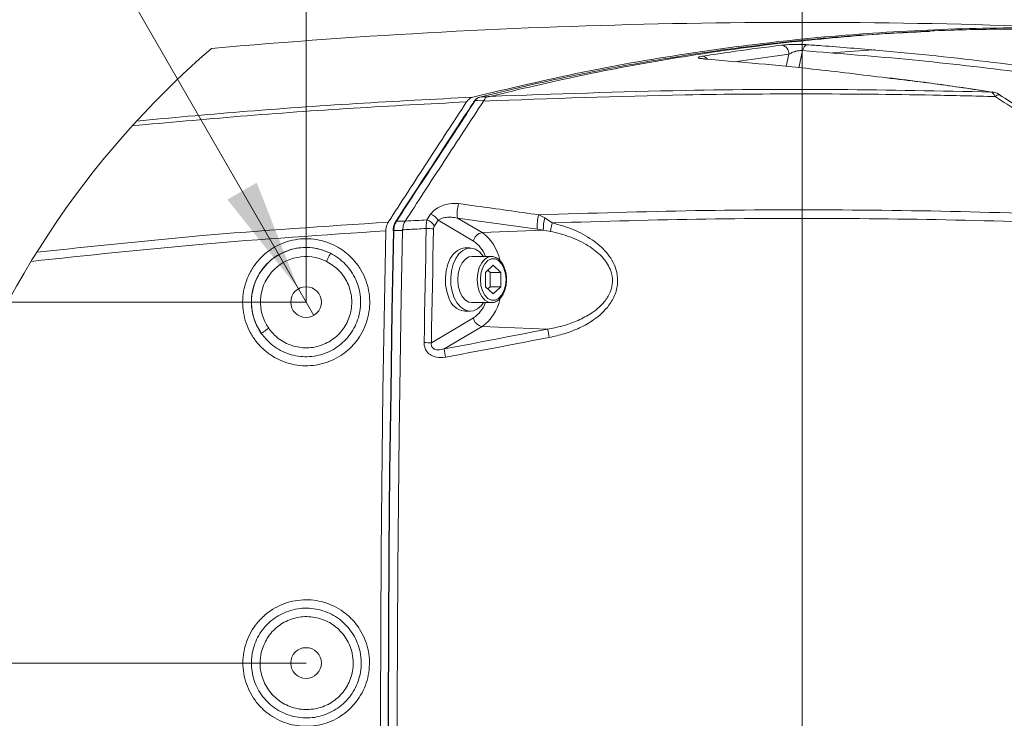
# Model space of a CAD drawing. Header units: millimetres. Extents: x 0 to 8410, y 0 to 5940.
# Tile 247 of 256: x 3649 to 4086, y 5175 to 5484. Entities that reach past the tile are written whole.
import ezdxf

# ---------------------------------------------------------------- set-up
doc = ezdxf.new("R2010")
doc.units = ezdxf.units.MM
doc.header["$LTSCALE"] = 10
doc.styles.add('SLDTEXTSTYLE0', font='TXT', dxfattribs={"width": 0.605})
doc.dimstyles.new('SLDDIMSTYLE15', dxfattribs={"dimtxt": 50, "dimasz": 50, "dimexe": 0, "dimexo": 0.0625, "dimgap": 12.5, "dimtad": 1, "dimtoh": 1, "dimdec": 1, "dimlfac": 0.5, "dimrnd": 1e-09, "dimzin": 12, "dimdsep": 46, "dimtxsty": 'SLDTEXTSTYLE0', "dimsah": 1, "dimcen": 0.09, "dimadec": 0, "dimazin": 0, "dimtfac": 1, "dimtofl": 0, "dimtmove": 0, "dimatfit": 3, "dimfxl": 0, "dimfrac": 2, "dimtolj": 1, "dimtzin": 12, "dimarcsym": 0})
doc.dimstyles.new('SLDDIMSTYLE17', dxfattribs={"dimtxt": 50, "dimasz": 50, "dimexe": 0, "dimexo": 0.0625, "dimgap": 12.5, "dimtad": 0, "dimtih": 1, "dimtoh": 1, "dimdec": 1, "dimlfac": 0.5, "dimrnd": 1e-09, "dimzin": 12, "dimdsep": 46, "dimtxsty": 'SLDTEXTSTYLE0', "dimblk1": 'NONE', "dimsah": 1, "dimcen": 0, "dimadec": 0, "dimazin": 0, "dimtfac": 1, "dimtmove": 0, "dimatfit": 3, "dimldrblk": 'NONE', "dimfxl": 0, "dimfrac": 2, "dimtolj": 1, "dimtzin": 12, "dimarcsym": 0})
doc.dimstyles.new('SLDDIMSTYLE18', dxfattribs={"dimtxt": 50, "dimasz": 50, "dimexe": 0, "dimexo": 0.0625, "dimgap": 12.5, "dimtad": 1, "dimtoh": 1, "dimdec": 1, "dimlfac": 0.5, "dimrnd": 1e-09, "dimzin": 12, "dimdsep": 46, "dimtxsty": 'SLDTEXTSTYLE0', "dimsah": 1, "dimcen": 0.09, "dimadec": 0, "dimazin": 0, "dimtol": 1, "dimtp": 0.3, "dimtm": 0.3, "dimtfac": 1, "dimtdec": 1, "dimtofl": 0, "dimtmove": 0, "dimatfit": 3, "dimfxl": 0, "dimfrac": 2, "dimtolj": 1, "dimarcsym": 0})

# ---------------------------------------------------------------- blocks, each defined once
blk = doc.blocks.new('*D57')
at = {"color": 7, "linetype": 'Continuous', "lineweight": 0}
for p, q in [((3776.07, 5359.03), (3776.07, 5662.89)), ((3996.07, 4819.03), (3996.07, 5662.89)), ((3776.07, 5647.89), (3996.07, 5647.89))]:
    blk.add_line(p, q, dxfattribs=at)
for points in [[(3776.07, 5647.89), (3826.07, 5640.39), (3826.07, 5655.39)], [(3996.07, 5647.89), (3946.07, 5655.39), (3946.07, 5640.39)]]:
    blk.add_solid(points, dxfattribs=at)
at = {"color": 7, "linetype": 'Continuous', "lineweight": 0, "insert": (3828.78, 5712.35), "char_height": 50, "attachment_point": 1, "style": 'SLDTEXTSTYLE0'}
blk.add_mtext('110', dxfattribs=at)
blk = doc.blocks.new('*D58')
at = {"color": 7, "linetype": 'Continuous', "lineweight": 0}
for p, q in [((3776.07, 5199.03), (3429.43, 5199.03)), ((3444.43, 5199.03), (3444.43, 4819.03)), ((3996.07, 4819.03), (3429.43, 4819.03))]:
    blk.add_line(p, q, dxfattribs=at)
for points in [[(3444.43, 5199.03), (3436.93, 5149.03), (3451.93, 5149.03)], [(3444.43, 4819.03), (3451.93, 4869.03), (3436.93, 4869.03)]]:
    blk.add_solid(points, dxfattribs=at)
at = {"color": 7, "linetype": 'Continuous', "lineweight": 0, "insert": (3379.97, 4951.74), "char_height": 50, "attachment_point": 1, "rotation": 90, "style": 'SLDTEXTSTYLE0'}
blk.add_mtext('190', dxfattribs=at)
blk = doc.blocks.new('*D59')
at = {"color": 7, "linetype": 'Continuous', "lineweight": 0}
for p, q in [((3444.43, 5359.03), (3444.43, 5606.22)), ((3776.07, 5359.03), (3429.43, 5359.03)), ((3444.43, 5199.03), (3444.43, 5359.03)), ((3776.07, 5199.03), (3429.43, 5199.03))]:
    blk.add_line(p, q, dxfattribs=at)
for points in [[(3444.43, 5359.03), (3436.93, 5309.03), (3451.93, 5309.03)], [(3444.43, 5199.03), (3451.93, 5249.03), (3436.93, 5249.03)]]:
    blk.add_solid(points, dxfattribs=at)
at = {"color": 7, "linetype": 'Continuous', "lineweight": 0, "char_height": 50, "attachment_point": 1, "rotation": 90, "style": 'SLDTEXTSTYLE0'}
for s, insert in [('±0,3', (3379.97, 5457.22)), ('80', (3379.97, 5361.82))]:
    blk.add_mtext(s, dxfattribs=dict(at, insert=insert))
blk = doc.blocks.new('SW_SYMBOL_HOLE_DEPTH')
at = {"color": 0, "linetype": 'Continuous', "lineweight": 0}
for p, q in [((0, 8750), (8000, 8750)), ((4000, 8750), (4000, 750)), ((1000, 5550), (4000, 750)), ((7000, 5550), (4000, 750))]:
    blk.add_line(p, q, dxfattribs=at)
blk = doc.blocks.new('*D60')
at = {"color": 7, "linetype": 'Continuous', "lineweight": 0}
for p, q in [((3609.62, 5647.7), (3220.47, 5647.7)), ((3772.68, 5364.92), (3609.62, 5647.7)), ((3779.47, 5353.14), (3772.68, 5364.92))]:
    blk.add_line(p, q, dxfattribs=at)
blk.add_solid([(3772.68, 5364.92), (3754.2, 5411.98), (3741.2, 5404.49)], dxfattribs=at)
at = {"color": 7, "linetype": 'Continuous', "lineweight": 0, "xscale": 0.006445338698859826, "yscale": 0.006445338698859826, "zscale": 0.006445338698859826}
blk.add_blockref('SW_SYMBOL_HOLE_DEPTH', (3423.32, 5654.93), dxfattribs=at)
at = {"color": 7, "linetype": 'Continuous', "lineweight": 0, "char_height": 50, "attachment_point": 1, "style": 'SLDTEXTSTYLE0'}
for s, insert in [('2x M', (3236.34, 5712.16)), ('8', (3385.17, 5712.16)), ('16', (3492.38, 5712.29))]:
    blk.add_mtext(s, dxfattribs=dict(at, insert=insert))
blk = doc.blocks.new('_NONE')

msp = doc.modelspace()

# ---------------------------------------------------------------- linework, layer by layer
at = {"color": 7, "linetype": 'Continuous', "lineweight": 0}
for p, q in [((4056.598866, 5479.381149), (4052.608871, 5479.204361)), ((3953.301036, 5466.795151), (3952.904844, 5466.782634)), ((3854.767734, 5448.139017), (3854.993427, 5448.545759)), ((3818.892711, 5391.069357), (3818.875724, 5390.783732)), ((3820.024931, 5394.927447), (3820.025259, 5394.927924)), ((3848.823035, 5383.028095), (3846.437508, 5383.028095)), ((3858.257675, 5379.248087), (3849.58955, 5379.248087)), ((3855.659538, 5372.203534), (3859.045678, 5375.378911)), ((3859.045678, 5375.378911), (3862.431818, 5372.203534)), ((3855.659538, 5365.852659), (3855.659538, 5372.203534)), ((3856.681639, 5373.161976), (3857.703739, 5372.203534)), ((3857.703739, 5372.203534), (3857.703739, 5365.852659)), ((3857.703739, 5372.203534), (3862.431818, 5372.203534)), ((3862.431818, 5372.203534), (3862.431818, 5365.852659)), ((3859.045678, 5362.677162), (3855.659538, 5365.852659)), ((3857.703739, 5365.852659), (3856.681639, 5364.894097)), ((3857.703739, 5365.852659), (3862.431818, 5365.852659)), ((3862.431818, 5365.852659), (3859.045678, 5362.677162)), ((3849.58955, 5358.808105), (3858.257675, 5358.808105)), ((3858.257675, 5358.808105), (3858.084047, 5358.81192)), ((3846.437508, 5355.028098), (3848.823035, 5355.028098))]:
    msp.add_line(p, q, dxfattribs=at)
at = {"color": 8, "linetype": 'Continuous', "lineweight": 0}
for p, q in [((3996.181452, 5470.503156), (3994.485462, 5462.934439)), ((3990.169877, 5468.93913), (3965.951318, 5465.575163)), ((3988.939339, 5463.447635), (3990.169877, 5468.93913)), ((3829.637283, 5395.460789), (3831.263059, 5397.953694)), ((3834.6129, 5395.319884), (3832.98918, 5392.826979)), ((3850.256646, 5386.071508), (3834.6129, 5395.319884)), ((3878.668958, 5391.341631), (3843.167061, 5396.315281)), ((3843.167061, 5396.315281), (3854.140425, 5389.827912)), ((3879.260474, 5397.734468), (3881.8784, 5396.357601)), ((3881.8784, 5396.357601), (3885.241026, 5394.164269)), ((3881.255919, 5390.946691), (3854.140425, 5389.827912)), ((3881.255919, 5390.946691), (3878.668958, 5391.341631)), ((3884.400451, 5390.403335), (3881.255919, 5390.946691)), ((3831.648463, 5340.983694), (3850.256646, 5351.984565)), ((3854.140425, 5348.228161), (3837.30405, 5338.274662)), ((3883.18553, 5347.02975), (3854.140425, 5348.228161))]:
    msp.add_line(p, q, dxfattribs=at)
at = {"color": 7, "linetype": 'Continuous', "lineweight": 0, "flags": 128}
for points in [[(4028.220975, 5470.968072), (4027.749979, 5470.936005), (4016.913855, 5470.135276), (4009.401047, 5469.509308)], [(4080.357575, 5452.181523), (4080.278659, 5452.191298), (4079.872632, 5452.175205)], [(3811.390513, 5390.624707), (3810.122365, 5319.621627), (3809.338117, 5248.60007), (3809.037888, 5177.568738), (3809.221709, 5106.536334), (3809.889579, 5035.511677), (3811.041379, 4964.503353), (3812.67702, 4893.520062), (3814.796233, 4822.570508), (3815.178448, 4812.157218)], [(3812.699491, 5106.209939), (3812.545681, 5141.772335), (3812.513345, 5177.335446), (3812.602425, 5212.898438), (3812.812948, 5248.460119), (3813.144916, 5284.019296), (3813.598269, 5319.574897), (3814.173067, 5355.125849), (3814.869219, 5390.671079)], [(3816.530848, 5150.603955), (3816.521013, 5180.63194), (3816.597754, 5210.659688), (3816.761041, 5240.686481), (3817.010903, 5270.711725), (3817.347312, 5300.734704), (3817.770237, 5330.754821), (3818.279737, 5360.771363), (3818.875724, 5390.783732)], [(3846.437508, 5383.028095), (3845.018977, 5382.837121), (3843.162739, 5381.978219), (3841.470683, 5380.469863), (3840.027714, 5378.387873), (3838.906133, 5375.836437), (3838.162237, 5372.943704), (3837.833279, 5369.854515), (3837.93577, 5366.723959), (3838.464582, 5363.708918), (3839.393193, 5360.960548)], [(3854.713821, 5379.248087), (3854.585493, 5379.439299), (3853.014702, 5381.261055), (3851.233745, 5382.469361), (3849.33188, 5383.003657), (3847.404504, 5382.837121), (3845.548236, 5381.978219), (3843.85621, 5380.469863), (3842.413241, 5378.387873), (3841.29166, 5375.836437), (3840.547764, 5372.943704), (3840.218806, 5369.854515), (3840.321296, 5366.723959), (3840.850109, 5363.708918), (3841.778719, 5360.960548)], [(3843.297476, 5369.028037), (3843.530828, 5371.785347), (3844.21348, 5374.338214), (3845.294887, 5376.497214), (3846.694791, 5378.102248), (3848.309392, 5379.034345), (3849.58955, 5379.248087)], [(3849.58955, 5358.808105), (3848.309392, 5359.021847), (3846.694791, 5359.953825), (3845.294887, 5361.558859), (3844.21348, 5363.717859), (3843.530828, 5366.270726), (3843.297476, 5369.028037)], [(3841.778719, 5360.960548), (3843.060547, 5358.616774), (3844.631338, 5356.795137), (3846.412325, 5355.586832), (3848.31419, 5355.052416), (3850.241566, 5355.218952), (3852.097803, 5356.077855), (3853.78983, 5357.58621), (3854.713821, 5358.808105)]]:
    msp.add_lwpolyline(points, dxfattribs=at)
at = {"color": 8, "linetype": 'Continuous', "lineweight": 0, "flags": 128}
for points in [[(3854.993427, 5448.545759), (3852.150255, 5448.425596), (3851.117992, 5448.381965)], [(3853.080595, 5449.933951), (3854.112798, 5449.977462), (3856.804365, 5450.091188)], [(4081.650043, 5450.159733), (4082.244122, 5450.612371), (4082.800233, 5450.89597), (4083.287919, 5450.995271), (4083.680534, 5450.904672), (4083.740139, 5450.867956)], [(3816.164041, 5394.849484), (3817.496711, 5394.876306), (3820.024931, 5394.927447)], [(3828.412586, 5341.069763), (3828.51907, 5347.393339), (3828.629428, 5353.716795), (3828.743631, 5360.040014), (3828.861678, 5366.363113), (3828.983539, 5372.685974), (3829.109275, 5379.008596), (3829.238826, 5385.331099), (3829.372251, 5391.653364)], [(3832.607651, 5391.542022), (3832.474285, 5385.222976), (3832.344794, 5378.903573), (3832.219118, 5372.584169), (3832.097316, 5366.264408), (3831.979328, 5359.944527), (3831.865185, 5353.624408), (3831.754917, 5347.30417), (3831.648463, 5340.983694)], [(3815.014833, 5390.70565), (3814.318532, 5355.154817), (3813.743675, 5319.598382), (3813.290232, 5284.037178), (3812.958235, 5248.472397), (3812.747651, 5212.905352), (3812.658572, 5177.336757), (3812.690908, 5141.768043), (3812.844747, 5106.200163)], [(3818.875724, 5390.783732), (3816.347504, 5390.732591), (3815.014833, 5390.70565)], [(3786.915058, 5380.66179), (3786.865228, 5380.562251), (3786.752903, 5380.338137), (3786.582106, 5379.997318), (3786.358976, 5379.55219), (3786.09153, 5379.01861), (3785.789394, 5378.415768), (3785.463417, 5377.765243), (3785.125279, 5377.090638)], [(3851.9656, 5369.028037), (3852.198923, 5371.785347), (3852.881604, 5374.338214), (3853.963011, 5376.497214), (3855.362916, 5378.102248), (3856.977516, 5379.034345), (3858.303004, 5379.24773)], [(3853.599215, 5371.625607), (3853.36929, 5369.028037), (3853.599215, 5366.430466), (3854.270393, 5364.0433), (3855.328435, 5362.060015), (3856.687629, 5360.641186), (3858.237827, 5359.90185), (3859.8535, 5359.90185), (3861.403728, 5360.641186), (3862.762922, 5362.060015), (3863.820964, 5364.0433), (3864.492142, 5366.430466), (3864.722067, 5369.028037), (3864.492142, 5371.625607), (3863.820964, 5374.012773), (3862.762922, 5375.996058), (3861.403728, 5377.414887), (3859.8535, 5378.154223), (3858.237827, 5378.154223), (3856.687629, 5377.414887), (3855.328435, 5375.996058), (3854.270393, 5374.012773), (3853.599215, 5371.625607)], [(3858.084047, 5358.81192), (3856.977516, 5359.021847), (3855.362916, 5359.953825), (3853.963011, 5361.558859), (3852.881604, 5363.717859), (3852.198923, 5366.270726), (3851.9656, 5369.028037)], [(3759.520137, 5347.442572), (3758.901888, 5347.009842), (3758.305812, 5346.59261), (3757.753366, 5346.206014), (3757.26437, 5345.863764), (3756.856406, 5345.578139), (3756.544107, 5345.359628), (3756.33871, 5345.215862), (3756.247604, 5345.152085)], [(3837.30405, 5338.274662), (3843.039894, 5339.364593), (3848.77556, 5340.455716), (3854.511017, 5341.54815), (3860.246325, 5342.641895), (3865.981424, 5343.736951), (3871.716315, 5344.833319), (3877.451026, 5345.930879), (3883.18553, 5347.02975)], [(3883.861178, 5343.360488), (3878.123814, 5342.261021), (3872.386241, 5341.162865), (3866.648459, 5340.06602), (3860.910499, 5338.970368), (3855.17233, 5337.876146), (3849.433982, 5336.783116), (3843.695456, 5335.691397), (3837.95675, 5334.60099)]]:
    msp.add_lwpolyline(points, dxfattribs=at)
at = {"color": 7, "linetype": 'Continuous', "lineweight": 0}
for centre in [(3776.072621, 5359.028046), (3776.072621, 5199.02808)]:
    msp.add_circle(centre, 6.8, dxfattribs=at)
for centre, radius, start, end in [((3996.284119, 2496.449104), 2986.584791, 87.178859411, 95.036397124), ((3995.805343, 5169.02803), 399.978575, 130.86720205, 318.13334601), ((3851.09333, 5447.928111), 0.454523, 86.88966634, 143.08291928), ((3814.850692, 5391.562264), 0.891378, 257.4868815, 271.19098798), ((3847.225785, 5363.112623), 8.122864, 195.36340946, 264.43101343)]:
    msp.add_arc(centre, radius, start, end, dxfattribs=at)
at = {"color": 8, "linetype": 'Continuous', "lineweight": 0}
for centre, radius, start, end in [((3986.262419, 5469.083566), 3.910126, 357.88308069, 79.04137745), ((3999.332052, 5470.084742), 3.178262, 107.29387272, 172.43512624), ((3951.414046, 5464.828818), 3.219698, 35.73151437, 83.49308642), ((3857.681132, 5398.287436), 14.647446, 162.4412495, 187.73789266), ((3827.580356, 5389.39327), 6.406695, 32.40879518, 71.27301702), ((3829.204621, 5391.888475), 6.405002, 32.39403721, 71.25360898), ((3894.099618, 5393.137647), 15.53483, 162.78823737, 186.63893711), ((3904.247548, 5391.042952), 22.991831, 166.6349902, 180.23988289), ((3816.137856, 5394.401526), 0.448723, 86.6546349, 145.43161099), ((3827.539066, 5291.32066), 100.349449, 87.10479574, 88.95326159), ((3979.048149, 5371.223831), 96.571425, 166.25807909, 168.54464345), ((3814.913851, 5388.657405), 2.050733, 87.17749527, 97.17924238), ((3854.826465, 5385.23267), 4.64617, 98.49117779, 169.59855878), ((3842.173785, 5373.440536), 20.291539, 12.39259217, 53.86176428), ((3776.072609, 5359.028109), 24.198654, 63.38071579, 214.98915152), ((3841.94336, 5373.932406), 14.712869, 21.17972849, 55.59527942), ((3776.072579, 5359.028081), 20.204142, 63.38061427, 214.98922998), ((3841.943357, 5364.123577), 14.712796, 304.4049293, 338.82103721), ((3842.660993, 5364.294959), 19.746376, 305.54510896, 348.12387392), ((3854.826641, 5352.823585), 4.646377, 190.40326304, 261.5070004), ((4056.998768, 5377.138436), 176.401742, 189.82750176, 191.03934718), ((3826.595735, 5211.891491), 129.191048, 87.7585612, 89.19420629), ((3945.391434, 5355.583707), 109.46454, 189.09806202, 191.05113866)]:
    msp.add_arc(centre, radius, start, end, dxfattribs=at)
at = {"color": 7, "linetype": 'Continuous', "lineweight": 0}
for points, knots in [([(4143.278742, 5479.414289), (4127.006281, 5479.980161), (4094.457298, 5481.112046), (4045.580681, 5479.731676), (3996.616471, 5476.100456), (3947.6154, 5469.913761), (3898.576475, 5461.4288), (3866.226593, 5453.742692), (3850.004905, 5449.888532)], [0, 0, 0, 0, 0.1650935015, 0.3302282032, 0.4955793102, 0.6628566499, 0.8309411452, 1, 1, 1, 1]), ([(4052.61203, 5479.053085), (4042.141693, 5478.552241), (4017.561276, 5477.376446), (3978.957443, 5473.441711), (3942.598913, 5468.357594), (3910.461786, 5462.691355), (3882.47681, 5457.032284), (3862.893346, 5452.303446), (3853.080595, 5449.933951)], [0, 0, 0, 0, 0.1556675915, 0.3654490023, 0.576038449, 0.7008021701, 0.8500799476, 1, 1, 1, 1]), ([(4089.996183, 5480.091279), (4080.588616, 5479.996008), (4057.086709, 5479.758004), (4020.035086, 5477.327962), (3978.881203, 5473.158991), (3938.295205, 5467.259593), (3897.760347, 5459.795757), (3870.956471, 5453.423914), (3857.520187, 5450.229828)], [0, 0, 0, 0, 0.12012301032, 0.30009031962, 0.47389371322, 0.64823463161, 0.82366655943, 1, 1, 1, 1]), ([(3953.303868, 5466.799562), (3952.985535, 5466.826097), (3952.472885, 5466.868829), (3951.938176, 5466.94047), (3951.724578, 5466.988513), (3951.701277, 5466.993754)], [0, 0, 0, 0, 0.5934151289, 0.9556479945, 1, 1, 1, 1]), ([(4033.492172, 5458.429282), (4022.530892, 5459.803108), (3995.729443, 5463.162254), (3968.812986, 5465.437764), (3952.904844, 5466.782634)], [0, 0, 0, 0, 0.4089808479, 1, 1, 1, 1]), ([(4080.358469, 5452.169006), (4070.302333, 5453.664079), (4054.850161, 5455.961396), (4039.343089, 5457.848404), (4033.927882, 5458.507364)], [0, 0, 0, 0, 0.6507910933, 1, 1, 1, 1]), ([(4083.713138, 5450.857942), (4083.450071, 5451.025471), (4082.566803, 5451.587961), (4081.407819, 5452.05897), (4080.510843, 5452.128454), (4080.348992, 5452.140992)], [0, 0, 0, 0, 0.2579560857, 0.8661058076, 1, 1, 1, 1]), ([(3812.533075, 5394.487088), (3818.306608, 5403.388384), (3829.845839, 5421.178896), (3841.454127, 5438.924425), (3847.25433, 5447.791164)], [0, 0, 0, 0, 0.50033954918, 1, 1, 1, 1]), ([(3850.731158, 5448.200409), (3849.756833, 5446.717256), (3838.054266, 5428.903183), (3826.436671, 5411.033498), (3815.786326, 5394.651597)], [0, 0, 0, 0, 0.08325737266, 1, 1, 1, 1]), ([(3820.025259, 5394.927924), (3822.731009, 5399.092222), (3828.506288, 5407.980696), (3840.074322, 5425.726114), (3848.965436, 5439.288361), (3854.767734, 5448.139017)], [0, 0, 0, 0, 0.2344396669, 0.5003991, 1, 1, 1, 1]), ([(3847.25433, 5447.791164), (3847.654368, 5448.314), (3848.384201, 5449.267866), (3849.500483, 5449.695358), (3850.004905, 5449.888532)], [0, 0, 0, 0, 0.548123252, 1, 1, 1, 1]), ([(3852.830136, 5449.802105), (3852.618634, 5449.75281), (3851.948975, 5449.596729), (3851.242522, 5448.941735), (3850.869127, 5448.364618), (3850.748384, 5448.177998)], [0, 0, 0, 0, 0.2380133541, 0.7535999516, 1, 1, 1, 1]), ([(3856.804365, 5450.091188), (3856.617046, 5450.051602), (3856.186772, 5449.960673), (3855.470993, 5449.478724), (3855.174948, 5448.900375), (3854.993427, 5448.545759)], [0, 0, 0, 0, 0.2297394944, 0.5277125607, 1, 1, 1, 1]), ([(3856.804365, 5450.091188), (3856.907677, 5450.108897), (3857.147271, 5450.149965), (3857.384978, 5450.200872), (3857.520187, 5450.229828)], [0, 0, 0, 0, 0.4311983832, 1, 1, 1, 1]), ([(4110.965812, 5433.111374), (4107.755654, 5435.220495), (4098.700215, 5441.170049), (4089.588129, 5447.032565), (4083.706284, 5450.816815)], [0, 0, 0, 0, 0.35450061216, 1, 1, 1, 1]), ([(3811.390513, 5390.624707), (3811.438601, 5391.191342), (3811.531258, 5392.283157), (3811.994959, 5393.579543), (3812.39808, 5394.259415), (3812.533075, 5394.487088)], [0, 0, 0, 0, 0.4178019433, 0.8050365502, 1, 1, 1, 1]), ([(3815.811151, 5394.621198), (3815.698023, 5394.47253), (3815.221417, 5393.846196), (3814.811935, 5392.478624), (3814.717069, 5391.287845), (3814.669633, 5390.692418)], [0, 0, 0, 0, 0.1346552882, 0.5672996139, 1, 1, 1, 1]), ([(3820.024931, 5394.927447), (3819.755475, 5394.384603), (3819.193935, 5393.25333), (3818.980047, 5391.903187), (3818.902348, 5391.161362), (3818.892711, 5391.069357)], [0, 0, 0, 0, 0.4469382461, 0.9314068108, 1, 1, 1, 1]), ([(3858.054453, 5358.896439), (3858.338122, 5358.866771), (3859.192494, 5358.777416), (3860.601526, 5359.352045), (3862.078947, 5360.479828), (3863.30813, 5362.142146), (3864.235615, 5364.206766), (3864.810357, 5366.567331), (3865.000416, 5369.072912), (3864.796364, 5371.577453), (3864.204654, 5373.943435), (3863.243637, 5376.031481), (3861.93313, 5377.747761), (3860.322772, 5378.843603), (3859.017647, 5379.327876), (3858.369632, 5379.227285), (3858.312422, 5379.218404)], [0, 0, 0, 0, 0.0314874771, 0.0948357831, 0.1620484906, 0.2375202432, 0.321873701, 0.4126064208, 0.5064994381, 0.6003732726, 0.6911390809, 0.7764072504, 0.8550484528, 0.9271553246, 0.993568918, 1, 1, 1, 1])]:
    msp.add_open_spline(points, degree=3, knots=knots, dxfattribs=at)
at = {"color": 8, "linetype": 'Continuous', "lineweight": 0}
for points, knots in [([(3951.778913, 5468.027775), (3953.412735, 5468.281731), (3961.574604, 5469.550383), (3973.313055, 5471.221846), (3983.437452, 5472.479232), (3987.005734, 5472.92239)], [0, 0, 0, 0, 0.1394655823, 0.6967098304, 1, 1, 1, 1]), ([(3987.005734, 5472.92239), (3987.770614, 5472.995856), (3989.493555, 5473.161343), (3992.199055, 5473.249995), (3994.969887, 5473.262918), (3997.037717, 5473.20497), (3998.128518, 5473.135743), (3998.387241, 5473.119323)], [0, 0, 0, 0, 0.20225797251, 0.45559893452, 0.712250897, 0.93174992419, 1, 1, 1, 1]), ([(3996.181452, 5470.503156), (3996.05301, 5470.515638), (3995.576346, 5470.561958), (3995.020368, 5470.531801), (3994.157251, 5470.433586), (3993.571529, 5470.318232), (3992.539872, 5470.04459), (3991.483994, 5469.692707), (3990.58896, 5469.179452), (3990.169877, 5468.93913)], [0, 0, 0, 0, 0.0613321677, 0.2276118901, 0.2630768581, 0.4745001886, 0.5103232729, 0.7707181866, 1, 1, 1, 1]), ([(4187.949204, 5445.708101), (4172.225277, 5448.576539), (4140.701062, 5454.327344), (4092.949528, 5461.122094), (4044.755594, 5466.720058), (4012.401712, 5469.239874), (3996.181452, 5470.503156)], [0, 0, 0, 0, 0.2478185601, 0.4968405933, 0.7477466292, 1, 1, 1, 1]), ([(3998.387241, 5473.119323), (4000.511656, 5472.969012), (4011.118611, 5472.218526), (4038.605082, 5469.984865), (4080.676701, 5465.579252), (4134.157418, 5458.418909), (4170.577119, 5451.85805), (4190.411055, 5448.285048)], [0, 0, 0, 0, 0.032979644, 0.1646634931, 0.4270204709, 0.6879590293, 1, 1, 1, 1]), ([(3952.904844, 5466.782634), (3952.350636, 5466.876112), (3951.47297, 5467.024146), (3950.32508, 5466.962222), (3949.910809, 5467.733969), (3950.981289, 5467.839896), (3951.493014, 5467.960432), (3951.778913, 5468.027775)], [0, 0, 0, 0, 0.3568334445, 0.5650954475, 0.6317260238, 0.7942467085, 1, 1, 1, 1]), ([(4079.872632, 5452.175205), (4077.776735, 5452.488153), (4067.317646, 5454.04985), (4051.87681, 5456.294153), (4038.484592, 5457.849479), (4033.492172, 5458.429282)], [0, 0, 0, 0, 0.1358347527, 0.6778520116, 1, 1, 1, 1]), ([(3857.520187, 5450.229828), (3886.380422, 5451.273217), (3937.849381, 5453.133981), (4011.994488, 5453.548285), (4057.242691, 5452.632977), (4079.872632, 5452.175205)], [0, 0, 0, 0, 0.3895328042, 0.6946876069, 1, 1, 1, 1]), ([(4081.650043, 5450.159733), (4081.410928, 5450.575991), (4081.032003, 5451.235635), (4080.391927, 5451.910211), (4080.006818, 5452.10673), (4079.872632, 5452.175205)], [0, 0, 0, 0, 0.5270413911, 0.835204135, 1, 1, 1, 1]), ([(3847.25433, 5447.791164), (3830.508185, 5446.912852), (3797.013204, 5445.156088), (3747.594113, 5441.616922), (3714.957491, 5438.632703), (3699.023077, 5437.175696)], [0, 0, 0, 0, 0.3384845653, 0.677023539, 1, 1, 1, 1]), ([(3700.972164, 5439.317291), (3716.238917, 5440.711943), (3748.668997, 5443.674505), (3798.354357, 5447.217916), (3832.785527, 5448.998196), (3850.004905, 5449.888532)], [0, 0, 0, 0, 0.3077914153, 0.6538194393, 1, 1, 1, 1]), ([(3851.117992, 5448.381965), (3845.613385, 5439.986654), (3837.019449, 5426.879677), (3825.378196, 5409.028906), (3819.236133, 5399.577046), (3816.164041, 5394.849484)], [0, 0, 0, 0, 0.471067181, 0.7354422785, 1, 1, 1, 1]), ([(3853.080595, 5449.933951), (3852.70831, 5449.782505), (3851.906927, 5449.4565), (3851.393113, 5448.756681), (3851.117992, 5448.381965)], [0, 0, 0, 0, 0.4645524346, 1, 1, 1, 1]), ([(4081.650043, 5450.159733), (4072.403259, 5450.388187), (4044.867052, 5451.068505), (3999.020825, 5451.466711), (3932.620599, 5451.038432), (3884.549193, 5449.248145), (3854.767734, 5448.139017)], [0, 0, 0, 0, 0.1222747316, 0.364124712, 0.6060590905, 1, 1, 1, 1]), ([(4108.908081, 5432.410305), (4106.869098, 5433.745432), (4097.798193, 5439.685069), (4088.701757, 5445.585566), (4081.650043, 5450.159733)], [0, 0, 0, 0, 0.2247827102, 1, 1, 1, 1]), ([(3831.263059, 5397.953694), (3831.798309, 5398.604793), (3833.141489, 5400.238694), (3836.114279, 5401.797611), (3839.793062, 5402.881171), (3842.346864, 5402.767355), (3843.716139, 5402.70633)], [0, 0, 0, 0, 0.1805063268, 0.4529711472, 0.7066990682, 1, 1, 1, 1]), ([(3843.716139, 5402.70633), (3846.316289, 5402.346599), (3858.166877, 5400.707072), (3870.013293, 5399.037622), (3879.260474, 5397.734468)], [0, 0, 0, 0, 0.21941111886, 1, 1, 1, 1]), ([(3879.260474, 5397.734468), (3902.425053, 5398.459874), (3948.755236, 5399.910718), (4018.341638, 5400.078985), (4087.969989, 5398.909098), (4134.378231, 5396.783446), (4157.581353, 5395.720665)], [0, 0, 0, 0, 0.2497143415, 0.4994397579, 0.7497306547, 1, 1, 1, 1]), ([(3820.025259, 5394.927924), (3821.721638, 5395.023909), (3824.925444, 5395.205188), (3828.129662, 5395.379006), (3829.637283, 5395.460789)], [0, 0, 0, 0, 0.52948881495, 1, 1, 1, 1]), ([(3829.372251, 5391.653364), (3829.368758, 5392.209944), (3829.362205, 5393.254223), (3829.471838, 5394.526943), (3829.597097, 5395.233958), (3829.637283, 5395.460789)], [0, 0, 0, 0, 0.4366492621, 0.8192607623, 1, 1, 1, 1]), ([(3843.167061, 5396.315281), (3842.278653, 5396.467796), (3840.628695, 5396.751048), (3838.168576, 5396.599298), (3836.129209, 5396.211941), (3835.028403, 5395.564328), (3834.6129, 5395.319884)], [0, 0, 0, 0, 0.3055313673, 0.5674356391, 0.836727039, 1, 1, 1, 1]), ([(4157.41148, 5391.936724), (4134.772147, 5392.97711), (4089.491534, 5395.057973), (4021.454378, 5396.257266), (3953.355477, 5396.176074), (3907.945543, 5394.834862), (3885.241026, 5394.164269)], [0, 0, 0, 0, 0.2497101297, 0.4994417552, 0.749725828, 1, 1, 1, 1]), ([(3656.691486, 5381.123846), (3680.626817, 5383.683898), (3732.479259, 5389.229882), (3784.51648, 5392.647213), (3812.533075, 5394.487088)], [0, 0, 0, 0, 0.4616047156, 1, 1, 1, 1]), ([(3816.164041, 5394.849484), (3816.118666, 5394.777347), (3815.75229, 5394.194885), (3815.196526, 5392.828745), (3815.079863, 5391.465531), (3815.014833, 5390.70565)], [0, 0, 0, 0, 0.0588773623, 0.4754009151, 1, 1, 1, 1]), ([(3829.372251, 5391.653364), (3828.012922, 5391.579463), (3824.519479, 5391.389539), (3821.026526, 5391.190779), (3818.892711, 5391.069357)], [0, 0, 0, 0, 0.3891085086, 1, 1, 1, 1]), ([(3832.98918, 5392.826979), (3832.943659, 5392.75053), (3832.808832, 5392.524096), (3832.654427, 5392.09263), (3832.623632, 5391.730139), (3832.607651, 5391.542022)], [0, 0, 0, 0, 0.1969108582, 0.5832326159, 1, 1, 1, 1]), ([(3885.241026, 5394.164269), (3888.352408, 5393.288585), (3894.565643, 5391.539899), (3902.778281, 5387.135074), (3908.496062, 5382.243575), (3911.799104, 5377.633653), (3913.77369, 5373.313141), (3914.554883, 5368.092196), (3913.38582, 5362.457341), (3910.717614, 5357.782837), (3907.349678, 5354.081923), (3903.027448, 5350.615072), (3897.40716, 5347.457974), (3890.703658, 5344.886049), (3886.092324, 5343.857932), (3883.861178, 5343.360488)], [0, 0, 0, 0, 0.1153131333, 0.2302731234, 0.3303852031, 0.3812376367, 0.4319625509, 0.4990378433, 0.5661771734, 0.633781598, 0.6889831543, 0.7442886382, 0.8312324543, 0.9183435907, 1, 1, 1, 1]), ([(3811.390513, 5390.624707), (3783.849276, 5388.803673), (3731.356033, 5385.332807), (3679.048429, 5379.726862), (3654.184663, 5377.062147)], [0, 0, 0, 0, 0.5246625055, 1, 1, 1, 1]), ([(3799.120957, 5342.685406), (3798.140419, 5341.433299), (3796.185984, 5338.937562), (3792.507343, 5335.898885), (3788.426668, 5333.468938), (3783.975123, 5331.78053), (3779.304174, 5330.842761), (3774.540615, 5330.71949), (3769.820465, 5331.380456), (3765.282769, 5332.840816), (3761.045393, 5335.027793), (3757.245036, 5337.909269), (3753.969561, 5341.377455), (3751.33689, 5345.356291), (3749.394679, 5349.714327), (3748.228402, 5354.340934), (3747.839436, 5359.09563), (3748.271253, 5363.846293), (3749.478298, 5368.459575), (3751.457472, 5372.798062), (3754.341766, 5377.071873), (3757.997774, 5380.734559), (3762.265527, 5383.626463), (3766.598235, 5385.612931), (3771.205742, 5386.828455), (3775.950759, 5387.270044), (3780.701455, 5386.892647), (3785.326654, 5385.738947), (3789.686584, 5383.809916), (3793.671099, 5381.189146), (3797.148093, 5377.923851), (3800.040972, 5374.130114), (3802.240805, 5369.896326), (3803.714128, 5365.358088), (3804.386699, 5360.635198), (3804.276282, 5355.864549), (3803.337835, 5351.193159), (3801.687605, 5346.70213), (3799.977266, 5344.025503), (3799.120957, 5342.685406)], [0, 0, 0, 0, 0.0269263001, 0.0536702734, 0.0804123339, 0.1072411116, 0.1340671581, 0.1609026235, 0.1877353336, 0.2145829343, 0.2414285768, 0.2682882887, 0.2951481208, 0.3220143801, 0.348882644, 0.375747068, 0.4026151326, 0.4294706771, 0.4563289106, 0.4831723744, 0.5100162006, 0.5434625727, 0.5703011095, 0.5971373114, 0.6239707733, 0.6508011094, 0.6776399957, 0.7044765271, 0.7313279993, 0.7581783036, 0.7850407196, 0.8119040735, 0.8387708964, 0.8656398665, 0.8925026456, 0.9193682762, 0.9462202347, 0.9730742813, 1, 1, 1, 1]), ([(3883.18553, 5347.02975), (3885.293712, 5347.445786), (3889.623973, 5348.300333), (3895.957759, 5350.462368), (3901.270417, 5353.139201), (3905.38517, 5356.102925), (3908.566737, 5359.25202), (3911.110415, 5363.254434), (3912.234553, 5368.1356), (3911.494672, 5372.487707), (3909.83358, 5375.889406), (3908.341976, 5377.918967), (3905.678515, 5380.87295), (3900.936546, 5384.503261), (3893.166199, 5388.222475), (3887.325055, 5389.675713), (3884.400451, 5390.403335)], [0, 0, 0, 0, 0.08448075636, 0.17352564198, 0.26245130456, 0.31748134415, 0.37241635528, 0.43778160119, 0.50140771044, 0.56489148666, 0.6071691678, 0.64951849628, 0.66349808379, 0.76363318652, 0.88165341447, 1, 1, 1, 1]), ([(3786.915058, 5380.66179), (3785.916512, 5381.116226), (3783.680181, 5382.133975), (3779.950194, 5383.033988), (3775.87438, 5383.367116), (3771.79785, 5382.986489), (3767.840476, 5381.944023), (3764.118872, 5380.237824), (3760.45276, 5377.754511), (3757.312427, 5374.608374), (3754.835202, 5370.937311), (3753.135283, 5367.210531), (3752.09984, 5363.248424), (3751.726892, 5359.166231), (3752.072393, 5355.089426), (3753.245265, 5350.221946), (3755.095207, 5347.098065), (3756.247604, 5345.152085)], [0, 0, 0, 0, 0.0513426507, 0.1149864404, 0.1786383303, 0.2422731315, 0.3059162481, 0.3695692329, 0.4332268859, 0.5125599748, 0.576232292, 0.6399031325, 0.7036078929, 0.7673028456, 0.8310258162, 0.8947397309, 1, 1, 1, 1]), ([(3786.915058, 5380.66179), (3788.106203, 5379.986684), (3790.488466, 5378.636486), (3793.572015, 5375.893269), (3796.166996, 5372.703669), (3798.192158, 5369.120378), (3799.573408, 5365.246741), (3800.295947, 5361.202568), (3800.31355, 5357.098317), (3799.656891, 5353.05567), (3798.318107, 5349.188799), (3795.72454, 5344.421978), (3791.020721, 5339.396252), (3783.730569, 5335.578237), (3776.917356, 5334.571773), (3771.517593, 5335.152345), (3767.568215, 5336.24992), (3763.87403, 5338.017713), (3759.829964, 5340.774503), (3757.6047, 5343.493737), (3756.247604, 5345.152085)], [0, 0, 0, 0, 0.04666200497, 0.09332289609, 0.13996129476, 0.18660099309, 0.23319566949, 0.2797907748, 0.32625883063, 0.37272828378, 0.4190360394, 0.46534586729, 0.55738942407, 0.64935888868, 0.74146504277, 0.78782883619, 0.83419098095, 0.88072487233, 0.92725905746, 1, 1, 1, 1]), ([(3759.520137, 5347.442572), (3760.656957, 5346.059884), (3763.243971, 5342.913357), (3768.891536, 5339.725818), (3775.659241, 5338.387272), (3782.499164, 5339.382849), (3788.612731, 5342.571567), (3793.332119, 5347.611525), (3796.116816, 5353.943106), (3796.64707, 5360.870413), (3794.82723, 5367.553248), (3790.956182, 5373.413663), (3787.068845, 5375.865023), (3785.125279, 5377.090638)], [0, 0, 0, 0, 0.0728315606, 0.1657397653, 0.258352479, 0.3507022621, 0.4429354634, 0.5352503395, 0.6278120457, 0.7206725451, 0.8137559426, 0.9068828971, 1, 1, 1, 1]), ([(3837.95675, 5334.60099), (3836.586954, 5334.468708), (3834.382049, 5334.25578), (3831.479299, 5335.319295), (3829.632853, 5336.888724), (3828.554641, 5338.939533), (3828.459719, 5340.362964), (3828.412586, 5341.069763)], [0, 0, 0, 0, 0.3061537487, 0.4928032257, 0.6807485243, 0.8414769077, 1, 1, 1, 1]), ([(3831.648463, 5340.983694), (3831.602531, 5340.599256), (3831.52805, 5339.975862), (3831.788065, 5339.25972), (3832.147122, 5338.737562), (3832.595272, 5338.374282), (3833.443843, 5337.984863), (3835.034039, 5337.741326), (3836.410648, 5338.064759), (3837.30405, 5338.274662)], [0, 0, 0, 0, 0.1476650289, 0.2394497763, 0.2870085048, 0.3924091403, 0.4572235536, 0.647744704, 1, 1, 1, 1]), ([(3799.014264, 5182.784622), (3798.025576, 5181.525243), (3796.07589, 5179.041757), (3792.42055, 5176.03274), (3788.3855, 5173.629562), (3783.967705, 5171.9491), (3779.313649, 5171.01072), (3774.566424, 5170.884237), (3769.862409, 5171.540028), (3765.340096, 5172.992777), (3761.117925, 5175.169524), (3757.331346, 5178.037996), (3754.068349, 5181.490033), (3751.445405, 5185.450157), (3749.509848, 5189.787067), (3748.346245, 5194.391131), (3747.955527, 5199.122944), (3748.381242, 5203.851368), (3749.578269, 5208.444624), (3751.544153, 5212.765513), (3754.41136, 5217.024182), (3758.048444, 5220.676295), (3762.297225, 5223.561667), (3766.612639, 5225.545627), (3771.20315, 5226.760875), (3775.931395, 5227.204618), (3780.665997, 5226.831595), (3785.2753, 5225.684719), (3789.620174, 5223.764794), (3793.59004, 5221.156063), (3797.054192, 5217.905596), (3799.93607, 5214.129793), (3802.128073, 5209.916226), (3803.597173, 5205.400128), (3804.269817, 5200.700171), (3804.163837, 5195.952031), (3803.234035, 5191.301848), (3801.589865, 5186.812748), (3799.876827, 5184.133632), (3799.014264, 5182.784622)], [0, 0, 0, 0, 0.0272180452, 0.0536738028, 0.0801277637, 0.1069729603, 0.1338170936, 0.160669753, 0.1875220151, 0.2143799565, 0.241238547, 0.2680968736, 0.29495694, 0.3218110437, 0.3486671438, 0.3755141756, 0.4023618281, 0.4292026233, 0.456042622, 0.4828790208, 0.5097142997, 0.5431599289, 0.5700129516, 0.5968645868, 0.623714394, 0.6505632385, 0.6774178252, 0.7042726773, 0.7311309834, 0.7579908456, 0.7848479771, 0.8117075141, 0.8385596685, 0.8654132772, 0.8922584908, 0.9191039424, 0.9459419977, 0.9727802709, 1, 1, 1, 1]), ([(3751.970822, 5196.383064), (3751.90406, 5197.264096), (3751.696582, 5200.00214), (3752.210055, 5204.135915), (3753.641073, 5208.527349), (3755.561964, 5212.187543), (3758.079863, 5215.461748), (3761.103487, 5218.275758), (3764.565351, 5220.52858), (3768.351451, 5222.180524), (3772.365169, 5223.158123), (3776.484975, 5223.461641), (3780.595322, 5223.053821), (3784.580417, 5221.975966), (3788.320049, 5220.231723), (3791.717656, 5217.899355), (3794.663529, 5215.022375), (3797.092304, 5211.707045), (3798.917824, 5208.029564), (3800.210274, 5203.785632), (3800.821626, 5198.023803), (3799.625457, 5190.887512), (3795.65993, 5183.651079), (3790.534062, 5179.021248), (3785.703921, 5176.497014), (3781.796905, 5175.215166), (3777.723876, 5174.618997), (3773.597561, 5174.700342), (3769.541536, 5175.488928), (3765.663911, 5176.937955), (3762.090449, 5179.033707), (3758.910902, 5181.693488), (3756.233247, 5184.861648), (3754.130768, 5188.429617), (3752.624326, 5192.301928), (3752.18866, 5195.022666), (3751.970822, 5196.383064)], [0, 0, 0, 0, 0.0173503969, 0.0539210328, 0.0808599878, 0.1077989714, 0.1347235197, 0.1616478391, 0.1885742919, 0.2155004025, 0.2424327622, 0.2693648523, 0.2962892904, 0.3232134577, 0.3501017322, 0.3769900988, 0.4038109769, 0.4306326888, 0.4573683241, 0.4841049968, 0.517409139, 0.5704450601, 0.623503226, 0.6766596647, 0.7034240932, 0.7301879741, 0.7570617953, 0.7839350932, 0.8109022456, 0.837869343, 0.8648914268, 0.8919140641, 0.9189469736, 0.945980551, 0.9729897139, 1, 1, 1, 1]), ([(3756.229454, 5203.693573), (3755.968734, 5202.140671), (3755.584305, 5199.85093), (3755.859848, 5195.231374), (3756.711389, 5192.22732), (3758.682474, 5188.049245), (3761.425521, 5184.186682), (3767.183887, 5180.089964), (3773.984336, 5178.13029), (3781.038355, 5178.52923), (3787.553305, 5181.230702), (3792.801075, 5185.925626), (3796.200226, 5192.0825), (3797.220075, 5198.166752), (3796.566679, 5204.222027), (3794.260751, 5209.969427), (3789.595467, 5215.281483), (3783.428197, 5218.753314), (3776.467086, 5219.986301), (3769.48838, 5218.853316), (3763.331294, 5215.477642), (3758.475538, 5210.290601), (3756.978059, 5205.89232), (3756.229454, 5203.693573)], [0, 0, 0, 0, 0.0364416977, 0.0537329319, 0.1073381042, 0.1074014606, 0.1611784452, 0.2150238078, 0.2688663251, 0.3226332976, 0.3762844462, 0.4298307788, 0.4833315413, 0.5368314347, 0.5704236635, 0.6241351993, 0.6779479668, 0.7318021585, 0.785620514, 0.83934479, 0.8929574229, 0.9464882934, 1, 1, 1, 1])]:
    msp.add_open_spline(points, degree=3, knots=knots, dxfattribs=at)

# ---------------------------------------------------------------- dimensions: what is measured, and where the dimension line sits
at = {"color": 7, "linetype": 'Continuous', "lineweight": 0}
dim = msp.add_diameter_dim_2p(p1=(3779.469416, 5353.13723), p2=(3772.675811, 5364.918865), text='2x M<>{\\fGDT;x}16', dimstyle='SLDDIMSTYLE17', override={"dimpost": '<>'}, dxfattribs=at)
dim.commit()
dim.dimension.update_dxf_attribs({"geometry": '*D60', "text_midpoint": (3402.540413, 5686.055847), "dimtype": 163})
dim = msp.add_linear_dim(base=(3996.072613, 5647.891724), p1=(3776.072613, 5359.028048), p2=(3996.072613, 4819.028048), dimstyle='SLDDIMSTYLE15', dxfattribs=at)
dim.commit()
dim.dimension.update_dxf_attribs({"geometry": '*D57', "text_midpoint": (3886.072613, 5647.891724), "dimtype": 160})
for base, p2, dimstyle, picture, middle in [((3444.426935, 5359.028048), (3776.072613, 5359.028048), 'SLDDIMSTYLE18', '*D59', (3444.426935, 5476.079292)), ((3444.426935, 4819.028048), (3996.072613, 4819.028048), 'SLDDIMSTYLE15', '*D58', (3444.426935, 5009.028048))]:
    dim = msp.add_linear_dim(base=base, p1=(3776.072613, 5199.028048), p2=p2, angle=90, dimstyle=dimstyle, dxfattribs=at)
    dim.commit()
    dim.dimension.update_dxf_attribs({"geometry": picture, "text_midpoint": middle, "dimtype": 160})

doc.saveas('drawing.dxf')
